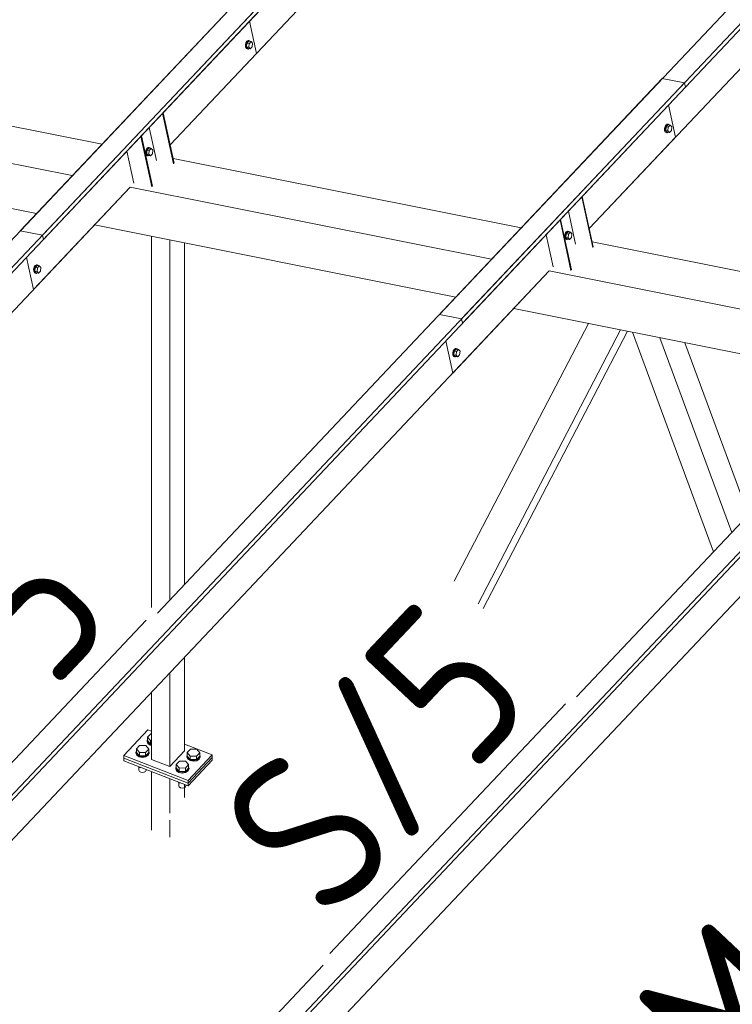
# Model space of a CAD drawing. Header units: millimetres. Extents: x -681 to 506, y -45 to 794.
# Tile 56 of 256: x -469 to -447, y 383 to 414. Entities that reach past the tile are written whole.
import ezdxf

# ---------------------------------------------------------------- set-up
doc = ezdxf.new("R2010")
doc.units = ezdxf.units.MM
doc.header["$LTSCALE"] = 0.6
doc.linetypes.add('XKITLINE00', pattern=[0])
for name, color, linetype, lineweight in [('Bolt', 7, 'Continuous', 0), ('Part', 2, 'Continuous', 0), ('PartMark', 3, 'Continuous', 0)]:
    doc.layers.add(name, color=color, linetype=linetype, lineweight=lineweight)
doc.styles.add('ISOCPEUR', font='ISOCPEUR.TTF')

msp = doc.modelspace()

# ---------------------------------------------------------------- linework, layer by layer
at = {"layer": 'Bolt', "color": 3, "linetype": 'XKITLINE00', "lineweight": 0}
for p, q in [((-461.697, 412.782), (-461.713, 412.716)), ((-461.713, 412.716), (-461.711, 412.651)), ((-461.711, 412.651), (-461.69, 412.607)), ((-461.665, 412.834), (-461.697, 412.782)), ((-461.69, 412.711), (-461.673, 412.778)), ((-461.687, 412.647), (-461.69, 412.711)), ((-461.69, 412.607), (-461.656, 412.593)), ((-461.666, 412.602), (-461.687, 412.647)), ((-461.666, 412.77), (-461.678, 412.657)), ((-461.678, 412.657), (-461.63, 412.606)), ((-461.678, 412.657), (-461.609, 412.643)), ((-461.673, 412.778), (-461.642, 412.829)), ((-461.606, 412.834), (-461.666, 412.77)), ((-461.666, 412.77), (-461.596, 412.756)), ((-461.632, 412.589), (-461.666, 412.602)), ((-461.627, 412.856), (-461.665, 412.834)), ((-461.656, 412.593), (-461.632, 412.589)), ((-461.642, 412.829), (-461.604, 412.851)), ((-461.609, 412.602), (-461.632, 412.589)), ((-461.63, 412.606), (-461.561, 412.592)), ((-461.627, 412.856), (-461.604, 412.851)), ((-461.609, 412.643), (-461.596, 412.756)), ((-461.561, 412.592), (-461.609, 412.643)), ((-461.606, 412.834), (-461.536, 412.82)), ((-461.604, 412.851), (-461.57, 412.838)), ((-461.596, 412.756), (-461.536, 412.82)), ((-461.57, 412.838), (-461.564, 412.825)), ((-461.501, 412.656), (-461.561, 412.592)), ((-461.536, 412.82), (-461.489, 412.77)), ((-461.489, 412.77), (-461.501, 412.656)), ((-448.689, 410.186), (-448.705, 410.119)), ((-448.705, 410.119), (-448.703, 410.055)), ((-448.657, 410.237), (-448.689, 410.186)), ((-448.682, 410.115), (-448.665, 410.181)), ((-448.658, 410.174), (-448.67, 410.06)), ((-448.665, 410.181), (-448.634, 410.233)), ((-448.598, 410.237), (-448.658, 410.174)), ((-448.658, 410.174), (-448.588, 410.16)), ((-448.619, 410.259), (-448.657, 410.237)), ((-448.634, 410.233), (-448.596, 410.255)), ((-448.619, 410.259), (-448.596, 410.255)), ((-448.6, 410.046), (-448.588, 410.16)), ((-448.598, 410.237), (-448.528, 410.223)), ((-448.596, 410.255), (-448.562, 410.242)), ((-448.588, 410.16), (-448.528, 410.223)), ((-448.562, 410.242), (-448.556, 410.229)), ((-448.528, 410.223), (-448.481, 410.173)), ((-448.481, 410.173), (-448.493, 410.06)), ((-448.703, 410.055), (-448.682, 410.01)), ((-448.679, 410.05), (-448.682, 410.115)), ((-448.682, 410.01), (-448.648, 409.997)), ((-448.658, 410.006), (-448.679, 410.05)), ((-448.67, 410.06), (-448.622, 410.01)), ((-448.67, 410.06), (-448.6, 410.046)), ((-448.624, 409.992), (-448.658, 410.006)), ((-448.648, 409.997), (-448.624, 409.992)), ((-448.601, 410.006), (-448.624, 409.992)), ((-448.622, 410.01), (-448.553, 409.996)), ((-448.553, 409.996), (-448.6, 410.046)), ((-448.493, 410.06), (-448.553, 409.996)), ((-464.764, 409.516), (-464.796, 409.465)), ((-464.773, 409.46), (-464.741, 409.511)), ((-464.705, 409.516), (-464.765, 409.452)), ((-464.727, 409.538), (-464.764, 409.516)), ((-464.741, 409.511), (-464.703, 409.533)), ((-464.727, 409.538), (-464.703, 409.533)), ((-464.705, 409.516), (-464.636, 409.502)), ((-464.703, 409.533), (-464.669, 409.52)), ((-464.669, 409.52), (-464.663, 409.507)), ((-464.796, 409.465), (-464.812, 409.398)), ((-464.812, 409.398), (-464.81, 409.333)), ((-464.81, 409.333), (-464.789, 409.289)), ((-464.789, 409.393), (-464.773, 409.46)), ((-464.787, 409.329), (-464.789, 409.393)), ((-464.789, 409.289), (-464.755, 409.275)), ((-464.766, 409.284), (-464.787, 409.329)), ((-464.765, 409.452), (-464.777, 409.339)), ((-464.777, 409.339), (-464.73, 409.288)), ((-464.777, 409.339), (-464.708, 409.325)), ((-464.732, 409.271), (-464.766, 409.284)), ((-464.765, 409.452), (-464.696, 409.438)), ((-464.755, 409.275), (-464.732, 409.271)), ((-464.709, 409.284), (-464.732, 409.271)), ((-464.73, 409.288), (-464.66, 409.274)), ((-464.708, 409.325), (-464.696, 409.438)), ((-464.66, 409.274), (-464.708, 409.325)), ((-464.696, 409.438), (-464.636, 409.502)), ((-464.6, 409.338), (-464.66, 409.274)), ((-464.636, 409.502), (-464.588, 409.452)), ((-464.588, 409.452), (-464.6, 409.338)), ((-451.788, 406.868), (-451.804, 406.801)), ((-451.804, 406.801), (-451.802, 406.737)), ((-451.756, 406.919), (-451.788, 406.868)), ((-451.781, 406.797), (-451.765, 406.864)), ((-451.779, 406.732), (-451.781, 406.797)), ((-451.757, 406.856), (-451.769, 406.742)), ((-451.765, 406.864), (-451.733, 406.915)), ((-451.697, 406.919), (-451.757, 406.856)), ((-451.757, 406.856), (-451.687, 406.842)), ((-451.719, 406.941), (-451.756, 406.919)), ((-451.733, 406.915), (-451.695, 406.937)), ((-451.719, 406.941), (-451.695, 406.937)), ((-451.7, 406.728), (-451.687, 406.842)), ((-451.697, 406.919), (-451.628, 406.905)), ((-451.695, 406.937), (-451.661, 406.924)), ((-451.687, 406.842), (-451.628, 406.905)), ((-451.661, 406.924), (-451.655, 406.911)), ((-451.628, 406.905), (-451.58, 406.855)), ((-451.58, 406.855), (-451.592, 406.742)), ((-451.802, 406.737), (-451.781, 406.692)), ((-451.781, 406.692), (-451.747, 406.679)), ((-451.757, 406.688), (-451.779, 406.732)), ((-451.769, 406.742), (-451.722, 406.692)), ((-451.769, 406.742), (-451.7, 406.728)), ((-451.723, 406.674), (-451.757, 406.688)), ((-451.747, 406.679), (-451.723, 406.674)), ((-451.701, 406.688), (-451.723, 406.674)), ((-451.722, 406.692), (-451.652, 406.678)), ((-451.652, 406.678), (-451.7, 406.728)), ((-451.592, 406.742), (-451.652, 406.678)), ((-468.236, 405.873), (-468.268, 405.822)), ((-468.245, 405.817), (-468.213, 405.868)), ((-468.177, 405.873), (-468.237, 405.809)), ((-468.199, 405.895), (-468.236, 405.873)), ((-468.213, 405.868), (-468.175, 405.89)), ((-468.199, 405.895), (-468.175, 405.89)), ((-468.177, 405.873), (-468.108, 405.859)), ((-468.175, 405.89), (-468.141, 405.877)), ((-468.167, 405.796), (-468.108, 405.859)), ((-468.141, 405.877), (-468.135, 405.865)), ((-468.108, 405.859), (-468.06, 405.809)), ((-468.268, 405.822), (-468.284, 405.755)), ((-468.284, 405.755), (-468.282, 405.691)), ((-468.282, 405.691), (-468.261, 405.646)), ((-468.261, 405.75), (-468.245, 405.817)), ((-468.259, 405.686), (-468.261, 405.75)), ((-468.261, 405.646), (-468.227, 405.633)), ((-468.237, 405.641), (-468.259, 405.686)), ((-468.237, 405.809), (-468.249, 405.696)), ((-468.249, 405.696), (-468.202, 405.646)), ((-468.249, 405.696), (-468.18, 405.682)), ((-468.237, 405.809), (-468.167, 405.796)), ((-468.203, 405.628), (-468.237, 405.641)), ((-468.227, 405.633), (-468.203, 405.628)), ((-468.181, 405.641), (-468.203, 405.628)), ((-468.202, 405.646), (-468.132, 405.632)), ((-468.18, 405.682), (-468.167, 405.796)), ((-468.132, 405.632), (-468.18, 405.682)), ((-468.072, 405.695), (-468.132, 405.632)), ((-468.06, 405.809), (-468.072, 405.695)), ((-455.26, 403.225), (-455.276, 403.159)), ((-455.276, 403.159), (-455.274, 403.094)), ((-455.274, 403.094), (-455.253, 403.05)), ((-455.228, 403.277), (-455.26, 403.225)), ((-455.253, 403.154), (-455.236, 403.221)), ((-455.251, 403.09), (-455.253, 403.154)), ((-455.229, 403.045), (-455.251, 403.09)), ((-455.229, 403.213), (-455.241, 403.099)), ((-455.241, 403.099), (-455.194, 403.049)), ((-455.241, 403.099), (-455.172, 403.086)), ((-455.236, 403.221), (-455.205, 403.272)), ((-455.169, 403.277), (-455.229, 403.213)), ((-455.229, 403.213), (-455.159, 403.199)), ((-455.191, 403.299), (-455.228, 403.277)), ((-455.205, 403.272), (-455.167, 403.294)), ((-455.191, 403.299), (-455.167, 403.294)), ((-455.172, 403.086), (-455.159, 403.199)), ((-455.169, 403.277), (-455.1, 403.263)), ((-455.167, 403.294), (-455.133, 403.281)), ((-455.159, 403.199), (-455.1, 403.263)), ((-455.133, 403.281), (-455.127, 403.268)), ((-455.064, 403.099), (-455.124, 403.035)), ((-455.1, 403.263), (-455.052, 403.212)), ((-455.052, 403.212), (-455.064, 403.099)), ((-455.253, 403.05), (-455.219, 403.036)), ((-455.195, 403.032), (-455.229, 403.045)), ((-455.219, 403.036), (-455.195, 403.032)), ((-455.172, 403.045), (-455.195, 403.032)), ((-455.194, 403.049), (-455.124, 403.035)), ((-455.124, 403.035), (-455.172, 403.086)), ((-464.75, 391.234), (-464.65, 391.339)), ((-464.75, 391.127), (-464.75, 391.234)), ((-464.658, 391.125), (-464.75, 391.234)), ((-464.65, 391.339), (-464.629, 391.339)), ((-465.096, 390.867), (-464.996, 390.973)), ((-465.096, 390.761), (-465.096, 390.867)), ((-465.004, 390.759), (-465.096, 390.867)), ((-464.996, 390.973), (-464.804, 390.97)), ((-464.804, 390.97), (-464.711, 390.862)), ((-464.763, 391.127), (-464.75, 391.156)), ((-464.738, 391.061), (-464.763, 391.127)), ((-464.763, 391.102), (-464.763, 391.127)), ((-464.738, 391.035), (-464.763, 391.102)), ((-464.658, 391.019), (-464.75, 391.127)), ((-464.664, 391.011), (-464.738, 391.061)), ((-464.738, 391.035), (-464.664, 390.986)), ((-464.664, 391.011), (-464.629, 391.005)), ((-464.664, 390.986), (-464.629, 390.979)), ((-464.658, 391.019), (-464.658, 391.125)), ((-464.658, 391.125), (-464.629, 391.125)), ((-464.629, 391.018), (-464.658, 391.019)), ((-465.109, 390.761), (-465.096, 390.79)), ((-465.084, 390.695), (-465.109, 390.761)), ((-465.109, 390.735), (-465.109, 390.761)), ((-465.084, 390.669), (-465.109, 390.735)), ((-465.004, 390.652), (-465.096, 390.761)), ((-465.01, 390.645), (-465.084, 390.695)), ((-465.084, 390.669), (-465.01, 390.62)), ((-464.908, 390.626), (-465.01, 390.645)), ((-465.01, 390.62), (-464.908, 390.6)), ((-465.004, 390.652), (-465.004, 390.759)), ((-464.811, 390.756), (-465.004, 390.759)), ((-465.004, 390.652), (-464.811, 390.65)), ((-464.805, 390.642), (-464.908, 390.626)), ((-464.908, 390.6), (-464.805, 390.617)), ((-464.711, 390.862), (-464.811, 390.756)), ((-464.811, 390.65), (-464.811, 390.756)), ((-464.811, 390.65), (-464.711, 390.755)), ((-464.728, 390.69), (-464.805, 390.642)), ((-464.805, 390.617), (-464.728, 390.664)), ((-464.698, 390.755), (-464.728, 390.69)), ((-464.728, 390.664), (-464.698, 390.73)), ((-464.711, 390.755), (-464.711, 390.862)), ((-464.711, 390.79), (-464.698, 390.755)), ((-464.698, 390.73), (-464.698, 390.755)), ((-463.528, 390.646), (-463.515, 390.675)), ((-463.503, 390.579), (-463.528, 390.646)), ((-463.528, 390.62), (-463.528, 390.646)), ((-463.503, 390.554), (-463.528, 390.62)), ((-463.515, 390.752), (-463.416, 390.858)), ((-463.515, 390.645), (-463.515, 390.752)), ((-463.423, 390.643), (-463.515, 390.752)), ((-463.423, 390.537), (-463.515, 390.645)), ((-463.43, 390.53), (-463.503, 390.579)), ((-463.423, 390.537), (-463.423, 390.643)), ((-463.23, 390.641), (-463.423, 390.643)), ((-463.416, 390.858), (-463.223, 390.855)), ((-463.131, 390.746), (-463.23, 390.641)), ((-463.23, 390.534), (-463.23, 390.641)), ((-463.23, 390.534), (-463.131, 390.64)), ((-463.147, 390.574), (-463.224, 390.527)), ((-463.223, 390.855), (-463.131, 390.746)), ((-463.117, 390.64), (-463.147, 390.574)), ((-463.147, 390.549), (-463.117, 390.614)), ((-463.131, 390.64), (-463.131, 390.746)), ((-463.131, 390.674), (-463.117, 390.64)), ((-463.117, 390.614), (-463.117, 390.64)), ((-465.021, 390.316), (-465.004, 390.295)), ((-465.015, 390.206), (-465.015, 390.308)), ((-465.004, 390.295), (-465.004, 390.309)), ((-465.004, 390.295), (-464.966, 390.294)), ((-463.874, 390.279), (-463.861, 390.308)), ((-463.849, 390.213), (-463.874, 390.279)), ((-463.874, 390.254), (-463.874, 390.279)), ((-463.849, 390.187), (-463.874, 390.254)), ((-463.861, 390.386), (-463.761, 390.491)), ((-463.861, 390.279), (-463.861, 390.386)), ((-463.769, 390.277), (-463.861, 390.386)), ((-463.769, 390.171), (-463.861, 390.279)), ((-463.769, 390.171), (-463.769, 390.277)), ((-463.576, 390.274), (-463.769, 390.277)), ((-463.761, 390.491), (-463.569, 390.489)), ((-463.476, 390.38), (-463.576, 390.274)), ((-463.576, 390.168), (-463.476, 390.274)), ((-463.576, 390.168), (-463.576, 390.274)), ((-463.569, 390.489), (-463.476, 390.38)), ((-463.503, 390.554), (-463.43, 390.504)), ((-463.463, 390.274), (-463.493, 390.208)), ((-463.476, 390.274), (-463.476, 390.38)), ((-463.476, 390.308), (-463.463, 390.274)), ((-463.463, 390.248), (-463.463, 390.274)), ((-463.327, 390.511), (-463.43, 390.53)), ((-463.43, 390.504), (-463.327, 390.485)), ((-463.423, 390.537), (-463.23, 390.534)), ((-463.224, 390.527), (-463.327, 390.511)), ((-463.327, 390.485), (-463.224, 390.501)), ((-463.224, 390.501), (-463.147, 390.549)), ((-465.001, 390.17), (-465.015, 390.206)), ((-465.001, 390.17), (-464.961, 390.144)), ((-464.961, 390.144), (-464.906, 390.133)), ((-464.906, 390.133), (-464.85, 390.142)), ((-464.85, 390.142), (-464.809, 390.168)), ((-464.809, 390.168), (-464.793, 390.203)), ((-464.793, 390.203), (-464.793, 390.227)), ((-463.775, 390.163), (-463.849, 390.213)), ((-463.849, 390.187), (-463.775, 390.138)), ((-463.673, 390.144), (-463.775, 390.163)), ((-463.775, 390.138), (-463.673, 390.119)), ((-463.769, 390.171), (-463.576, 390.168)), ((-463.57, 390.161), (-463.673, 390.144)), ((-463.673, 390.119), (-463.57, 390.135)), ((-463.493, 390.208), (-463.57, 390.161)), ((-463.57, 390.135), (-463.493, 390.182)), ((-463.493, 390.182), (-463.463, 390.248)), ((-463.787, 389.834), (-463.769, 389.813)), ((-463.78, 389.725), (-463.78, 389.826)), ((-463.766, 389.689), (-463.78, 389.725)), ((-463.769, 389.813), (-463.769, 389.827)), ((-463.769, 389.813), (-463.731, 389.813)), ((-463.766, 389.689), (-463.726, 389.662)), ((-463.726, 389.662), (-463.671, 389.652)), ((-463.671, 389.652), (-463.615, 389.661)), ((-463.615, 389.661), (-463.574, 389.686)), ((-463.574, 389.686), (-463.558, 389.722)), ((-463.558, 389.722), (-463.558, 389.745))]:
    msp.add_line(p, q, dxfattribs=at)
at = {"layer": 'Part', "color": 2, "linetype": 'XKITLINE00', "lineweight": 0}
for p, q in [((-468.013, 406.812), (-428.817, 448.331)), ((-467.983, 406.675), (-428.787, 448.195)), ((-455.005, 404.215), (-415.809, 445.735)), ((-454.975, 404.079), (-415.779, 445.599)), ((-464.049, 409.615), (-433.01, 442.494)), ((-451.041, 407.019), (-420.002, 439.897)), ((-468.7, 406.949), (-453.033, 423.545)), ((-455.692, 404.352), (-440.025, 420.948)), ((-500.292, 372.619), (-461.096, 414.139)), ((-477.45, 397.68), (-461.783, 414.276)), ((-500.262, 372.482), (-461.066, 414.002)), ((-461.37, 412.453), (-461.587, 413.451)), ((-464.049, 409.615), (-461.37, 412.453)), ((-464.442, 395.084), (-448.775, 411.68)), ((-448.088, 411.542), (-448.775, 411.68)), ((-487.284, 370.022), (-448.088, 411.542)), ((-487.254, 369.886), (-448.058, 411.406)), ((-448.058, 411.406), (-448.088, 411.542)), ((-478.298, 410.898), (-467.085, 408.66)), ((-448.362, 409.857), (-448.579, 410.855)), ((-463.942, 409.027), (-464.283, 410.595)), ((-463.925, 409.045), (-464.266, 410.613)), ((-470.069, 410.417), (-466.163, 409.637)), ((-464.472, 409.133), (-464.695, 410.159)), ((-464.617, 408.312), (-464.957, 409.88)), ((-464.6, 408.331), (-464.94, 409.899)), ((-451.041, 407.019), (-448.362, 409.857)), ((-478.712, 409.588), (-468.191, 407.488)), ((-465.174, 408.424), (-465.391, 409.421)), ((-474.276, 367.426), (-435.08, 408.946)), ((-463.958, 409.197), (-453.155, 407.041)), ((-451.434, 392.487), (-435.767, 409.083)), ((-474.246, 367.29), (-435.05, 408.809)), ((-496.328, 375.422), (-465.289, 408.301)), ((-468.287, 405.126), (-465.289, 408.301)), ((-465.29, 408.302), (-454.077, 406.064)), ((-450.934, 406.43), (-451.275, 407.998)), ((-450.917, 406.449), (-451.258, 408.017)), ((-451.464, 406.536), (-451.687, 407.562)), ((-466.395, 407.13), (-455.183, 404.892)), ((-451.609, 405.716), (-451.949, 407.284)), ((-451.591, 405.734), (-451.932, 407.302)), ((-468.013, 406.812), (-468.7, 406.949)), ((-468.013, 406.812), (-467.983, 406.675)), ((-464.629, 395.26), (-464.629, 406.777)), ((-452.166, 405.827), (-452.383, 406.825)), ((-464.059, 395.49), (-464.059, 406.664)), ((-463.598, 395.978), (-463.598, 406.572)), ((-450.95, 406.601), (-440.147, 404.444)), ((-468.504, 406.124), (-468.287, 405.126)), ((-483.32, 372.826), (-452.281, 405.705)), ((-455.279, 402.53), (-452.281, 405.705)), ((-452.281, 405.705), (-441.069, 403.467)), ((-455.005, 404.215), (-455.692, 404.352)), ((-453.387, 404.534), (-442.175, 402.296)), ((-451.067, 404.07), (-455.231, 396.072)), ((-455.005, 404.215), (-454.975, 404.079)), ((-454.491, 395.373), (-450.067, 403.871)), ((-454.335, 395.226), (-449.857, 403.829)), ((-447.184, 396.989), (-449.699, 403.798)), ((-455.495, 403.528), (-455.279, 402.53)), ((-446.621, 397.587), (-448.852, 403.628)), ((-446.102, 398.136), (-448.073, 403.473)), ((-470.312, 370.23), (-439.273, 403.108)), ((-463.598, 390.808), (-463.598, 393.717)), ((-464.059, 390.32), (-464.059, 393.229)), ((-464.629, 390.542), (-464.629, 392.625)), ((-464.736, 391.461), (-465.485, 390.667)), ((-464.736, 391.461), (-464.629, 391.419)), ((-463.598, 391.017), (-462.741, 390.683)), ((-465.485, 390.667), (-463.491, 389.889)), ((-465.485, 390.667), (-465.485, 390.582)), ((-465.485, 390.582), (-463.491, 389.804)), ((-465.485, 390.497), (-465.485, 390.582)), ((-463.491, 389.804), (-465.485, 390.582)), ((-463.598, 390.808), (-464.059, 390.32)), ((-462.741, 390.683), (-463.491, 389.889)), ((-462.741, 390.598), (-463.491, 389.804)), ((-462.741, 390.598), (-463.491, 389.804)), ((-462.741, 390.598), (-462.741, 390.683)), ((-462.741, 390.513), (-462.741, 390.598)), ((-463.491, 389.719), (-465.485, 390.497)), ((-464.059, 390.32), (-464.629, 390.542)), ((-462.741, 390.513), (-463.491, 389.719)), ((-464.629, 388.348), (-464.629, 390.163)), ((-464.059, 388.875), (-464.059, 389.94)), ((-463.598, 389.363), (-463.598, 389.761)), ((-463.491, 389.889), (-463.491, 389.804)), ((-463.491, 389.804), (-463.491, 389.719)), ((-464.059, 388.125), (-464.059, 388.655)), ((-474.964, 367.563), (-459.297, 384.159))]:
    msp.add_line(p, q, dxfattribs=at)
at = {"layer": 'PartMark', "color": 1, "linetype": 'XKITLINE00', "lineweight": 0}
for p, q in [((-472.103, 387.115), (-464.79, 394.862)), ((-459.095, 384.519), (-451.782, 392.265))]:
    msp.add_line(p, q, dxfattribs=at)

# ---------------------------------------------------------------- texts
at = {"layer": 'PartMark', "color": 1, "style": 'ISOCPEUR', "width": 0.85}
for s, p in [('S/5', (-472.127, 387.963)), ('S/5', (-459.119, 385.367)), ('M/20', (-446.241, 379.391))]:
    msp.add_text(s, height=5, rotation=46.6502, dxfattribs=at).set_placement(p)

doc.saveas('drawing.dxf')
